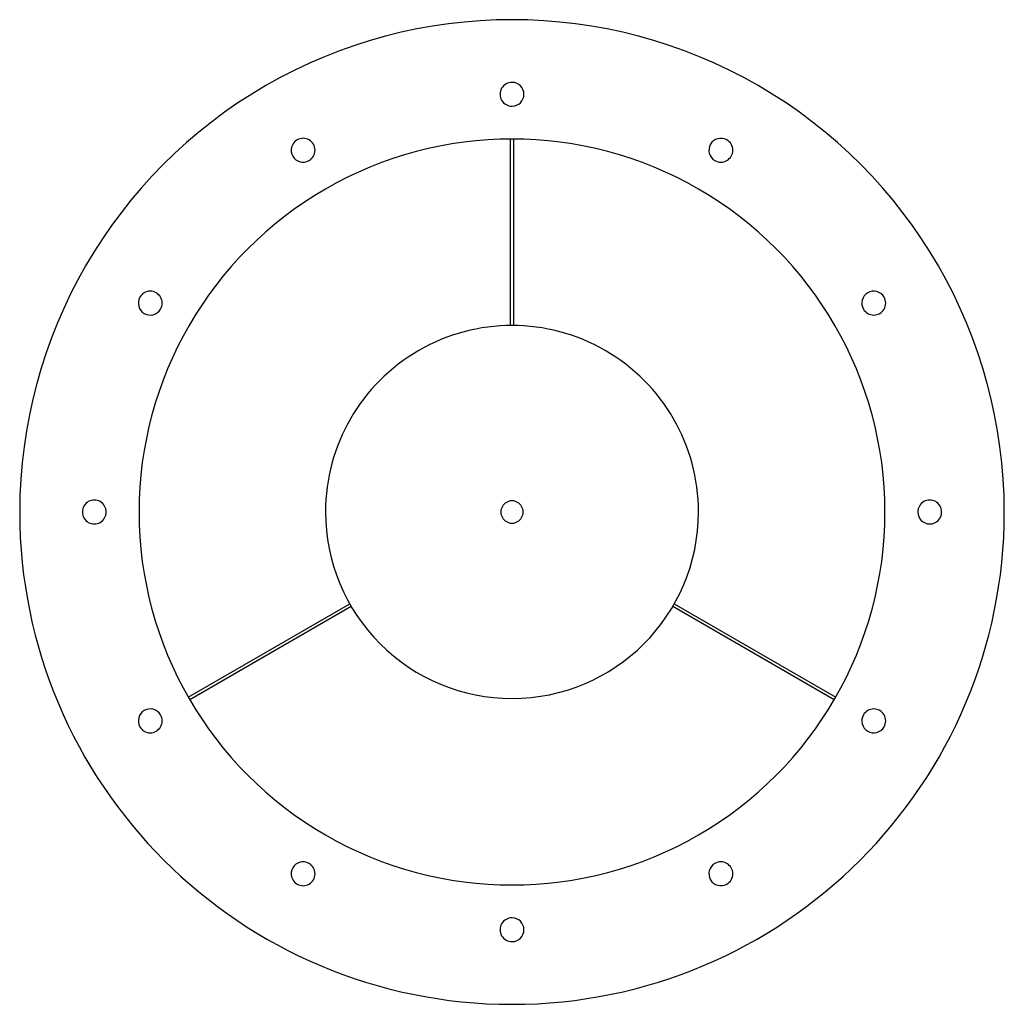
# Model space of a CAD drawing. Header units: millimetres. Extents: x -330 to 330, y -330 to 330.
import ezdxf

# ---------------------------------------------------------------- set-up
doc = ezdxf.new("R2010")
doc.units = ezdxf.units.MM
doc.layers.add('HIDDEN', color=7, linetype='Continuous')
doc.layers.add('THICK', color=7, linetype='Continuous')

msp = doc.modelspace()

# ---------------------------------------------------------------- linework, layer by layer
at = {"layer": 'HIDDEN'}
for p, q in [((-1, 250), (-1, 250)), ((1, 250), (1, 250)), ((-1, 125), (-1, 125)), ((1, 125), (1, 125)), ((-108.75, -61.63), (-108.75, -61.63)), ((-107.75, -63.36), (-107.75, -63.36)), ((107.75, -63.36), (107.75, -63.36)), ((108.75, -61.63), (108.75, -61.63)), ((-217, -124.13), (-217, -124.13)), ((217, -124.13), (217, -124.13)), ((-216, -125.87), (-216, -125.87)), ((216, -125.87), (216, -125.87))]:
    msp.add_line(p, q, dxfattribs=at)
at = {"layer": 'THICK'}
for p, q in [((-1, 125), (-1, 250)), ((1, 250), (1, 125)), ((-217, -124.13), (-108.75, -61.63)), ((-107.75, -63.36), (-216, -125.87)), ((216, -125.87), (107.75, -63.36)), ((108.75, -61.63), (217, -124.13))]:
    msp.add_line(p, q, dxfattribs=at)
for centre, radius, start, end in [((0, 0), 330, 0, 180.00002), ((0, 280), 8, 89.99998, 270.00002), ((0, 280), 8, 270.00002, 89.99998), ((0, 0), 250, 0, 180.00002), ((-140, 242.49), 8, 119.99999, 299.99997), ((-140, 242.49), 8, 299.99997, 119.99999), ((140, 242.49), 8, 60.00003, 240.00001), ((140, 242.49), 8, 240.00001, 60.00003), ((-242.49, 140), 8, 329.99999, 150.00001), ((242.49, 140), 8, 30.00001, 209.99999), ((-242.49, 140), 8, 150.00001, 329.99999), ((242.49, 140), 8, 209.99999, 30.00001), ((0, 0), 125, 0, 180.00002), ((-280, 0), 8, 0, 180.00002), ((0, 0), 7.45, 0, 180.00002), ((280, 0), 8, 0, 180.00002), ((0, 0), 330, 180.00002, 0), ((-280, 0), 8, 179.99998, 0), ((0, 0), 250, 179.99998, 0), ((0, 0), 7.45, 179.99998, 0), ((0, 0), 125, 180.00002, 270.00002), ((0, 0), 125, 270.00002, 0), ((280, 0), 8, 180.00002, 0), ((-242.49, -140), 8, 30.00001, 209.99999), ((-242.49, -140), 8, 209.99999, 30.00001), ((242.49, -140), 8, 150.00001, 329.99999), ((242.49, -140), 8, 329.99999, 150.00001), ((-140, -242.49), 8, 60.00003, 240.00001), ((-140, -242.49), 8, 240.00001, 60.00003), ((140, -242.49), 8, 119.99999, 299.99997), ((140, -242.49), 8, 299.99997, 119.99999), ((0, -280), 8, 89.99998, 270.00002), ((0, -280), 8, 270.00002, 89.99998)]:
    msp.add_arc(centre, radius, start, end, dxfattribs=at)

doc.saveas('drawing.dxf')
